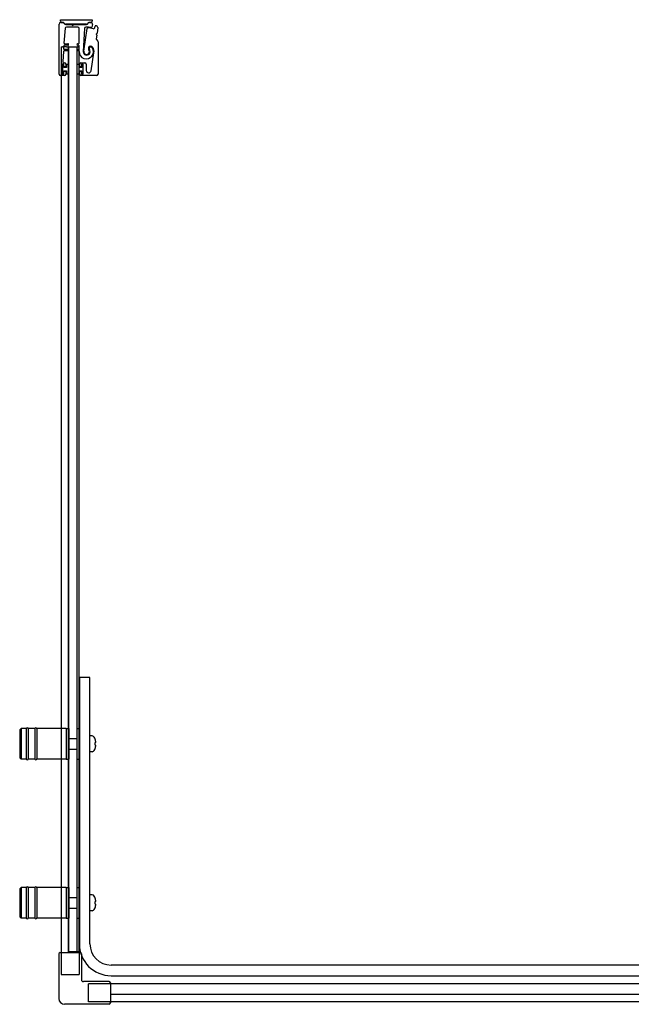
# Model space of a CAD drawing. Header units: millimetres. Extents: x 3698.08 to 3699.46, y 3609.2 to 3609.95.
# Tile 1 of 2: x 3698.08 to 3698.54, y 3609.2 to 3609.95. Entities that reach past the tile are written whole.
import ezdxf

# ---------------------------------------------------------------- set-up
doc = ezdxf.new("R2010")
doc.units = ezdxf.units.MM
doc.linetypes.add('HIDDEN', pattern=[9.525, 6.35, -3.175])
doc.layers.add('SANINDUSA', color=3, linetype='Continuous')

msp = doc.modelspace()

# ---------------------------------------------------------------- linework, layer by layer
at = {"layer": 'SANINDUSA'}
for p, q in [((3698.11139, 3609.94635), (3698.13533, 3609.94635)), ((3698.11139, 3609.94535), (3698.11139, 3609.94635)), ((3698.11165, 3609.94428), (3698.11312, 3609.94428)), ((3698.11312, 3609.94435), (3698.11239, 3609.94435)), ((3698.11382, 3609.94398), (3698.11472, 3609.94308)), ((3698.11498, 3609.94307), (3698.11407, 3609.94396)), ((3698.13239, 3609.94396), (3698.13148, 3609.94307)), ((3698.13172, 3609.94308), (3698.13264, 3609.94399)), ((3698.13433, 3609.94435), (3698.13334, 3609.94435)), ((3698.13334, 3609.94428), (3698.13334, 3609.94428)), ((3698.13334, 3609.94428), (3698.13434, 3609.94428)), ((3698.13533, 3609.94635), (3698.13533, 3609.94535)), ((3698.1104, 3609.90528), (3698.1104, 3609.94303)), ((3698.11485, 3609.93985), (3698.11406, 3609.92875)), ((3698.11543, 3609.94278), (3698.11964, 3609.94278)), ((3698.13102, 3609.94288), (3698.11544, 3609.94288)), ((3698.12453, 3609.94078), (3698.11584, 3609.94078)), ((3698.11982, 3609.94271), (3698.1203, 3609.94223)), ((3698.121, 3609.94223), (3698.12148, 3609.94271)), ((3698.12166, 3609.94278), (3698.13101, 3609.94278)), ((3698.12553, 3609.92872), (3698.12553, 3609.93978)), ((3698.1295, 3609.93975), (3698.12858, 3609.92236)), ((3698.1291, 3609.92253), (3698.13164, 3609.93976)), ((3698.13556, 3609.94277), (3698.13514, 3609.94079)), ((3698.13722, 3609.94023), (3698.1376, 3609.94147)), ((3698.13888, 3609.93594), (3698.13851, 3609.93566)), ((3698.1396, 3609.94045), (3698.139, 3609.93614)), ((3698.13879, 3609.93465), (3698.13839, 3609.9318)), ((3698.13846, 3609.93524), (3698.13873, 3609.93488)), ((3698.13853, 3609.93138), (3698.13943, 3609.93047)), ((3698.13973, 3609.92976), (3698.13973, 3609.90528)), ((3698.11187, 3609.92574), (3698.11187, 3609.24213)), ((3698.11187, 3609.92574), (3698.11287, 3609.92574)), ((3698.11607, 3609.92574), (3698.11287, 3609.92574)), ((3698.11361, 3609.92235), (3698.11307, 3609.91485)), ((3698.1139, 3609.92655), (3698.11376, 3609.92455)), ((3698.11695, 3609.92282), (3698.1141, 3609.92282)), ((3698.11426, 3609.92402), (3698.11695, 3609.92402)), ((3698.11695, 3609.92702), (3698.1144, 3609.92702)), ((3698.11456, 3609.92822), (3698.11695, 3609.92822)), ((3698.11607, 3609.92574), (3698.11707, 3609.92574)), ((3698.11737, 3609.92574), (3698.11707, 3609.92574)), ((3698.11737, 3609.92574), (3698.12393, 3609.92574)), ((3698.11737, 3609.24274), (3698.11737, 3609.92574)), ((3698.11765, 3609.24274), (3698.11765, 3609.92574)), ((3698.11765, 3609.92574), (3698.12365, 3609.92574)), ((3698.12365, 3609.92574), (3698.12365, 3609.24274)), ((3698.12427, 3609.92574), (3698.12393, 3609.92574)), ((3698.12393, 3609.24274), (3698.12393, 3609.92574)), ((3698.12427, 3609.92574), (3698.12476, 3609.92574)), ((3698.12435, 3609.92822), (3698.12503, 3609.92822)), ((3698.12503, 3609.92702), (3698.12435, 3609.92702)), ((3698.12435, 3609.92402), (3698.12503, 3609.92402)), ((3698.12503, 3609.92282), (3698.12435, 3609.92282)), ((3698.12512, 3609.92574), (3698.12476, 3609.92574)), ((3698.12512, 3609.92574), (3698.12542, 3609.92574)), ((3698.12542, 3609.24213), (3698.12542, 3609.92574)), ((3698.12553, 3609.92452), (3698.12553, 3609.92652)), ((3698.13454, 3609.90782), (3698.13667, 3609.92128)), ((3698.11407, 3609.91378), (3698.1144, 3609.91378)), ((3698.1269, 3609.91378), (3698.1299, 3609.91378)), ((3698.1127, 3609.91248), (3698.1127, 3609.90558)), ((3698.11385, 3609.91253), (3698.11285, 3609.91253)), ((3698.11285, 3609.91253), (3698.11285, 3609.90553)), ((3698.1137, 3609.91278), (3698.113, 3609.91278)), ((3698.11385, 3609.91028), (3698.11385, 3609.91253)), ((3698.11585, 3609.91028), (3698.11385, 3609.91028)), ((3698.11385, 3609.90778), (3698.11585, 3609.90778)), ((3698.11385, 3609.90553), (3698.11385, 3609.90778)), ((3698.114, 3609.91098), (3698.114, 3609.91248)), ((3698.114, 3609.90558), (3698.114, 3609.90708)), ((3698.1151, 3609.91068), (3698.1143, 3609.91068)), ((3698.1143, 3609.90738), (3698.1151, 3609.90738)), ((3698.1154, 3609.91278), (3698.1154, 3609.91098)), ((3698.1154, 3609.90708), (3698.1154, 3609.90528)), ((3698.11765, 3609.91253), (3698.11585, 3609.91253)), ((3698.11585, 3609.91253), (3698.11585, 3609.91028)), ((3698.11585, 3609.90778), (3698.11585, 3609.90553)), ((3698.11765, 3609.90553), (3698.11765, 3609.91253)), ((3698.12365, 3609.91253), (3698.12365, 3609.90553)), ((3698.12545, 3609.91253), (3698.12365, 3609.91253)), ((3698.12545, 3609.91028), (3698.12545, 3609.91253)), ((3698.12745, 3609.91028), (3698.12545, 3609.91028)), ((3698.12545, 3609.90553), (3698.12545, 3609.90778)), ((3698.12545, 3609.90778), (3698.12745, 3609.90778)), ((3698.1259, 3609.91098), (3698.1259, 3609.91278)), ((3698.1259, 3609.90528), (3698.1259, 3609.90708)), ((3698.127, 3609.91068), (3698.1262, 3609.91068)), ((3698.1262, 3609.90738), (3698.127, 3609.90738)), ((3698.1273, 3609.91248), (3698.1273, 3609.91098)), ((3698.1273, 3609.90708), (3698.1273, 3609.90558)), ((3698.12845, 3609.91253), (3698.12745, 3609.91253)), ((3698.12745, 3609.91253), (3698.12745, 3609.91028)), ((3698.12745, 3609.90778), (3698.12745, 3609.90553)), ((3698.1283, 3609.91278), (3698.1276, 3609.91278)), ((3698.12845, 3609.90553), (3698.12845, 3609.91253)), ((3698.1286, 3609.90558), (3698.1286, 3609.91248)), ((3698.1309, 3609.91278), (3698.1309, 3609.90811)), ((3698.1144, 3609.90428), (3698.1114, 3609.90428)), ((3698.11285, 3609.90553), (3698.11385, 3609.90553)), ((3698.113, 3609.90528), (3698.1137, 3609.90528)), ((3698.11585, 3609.90553), (3698.11765, 3609.90553)), ((3698.12365, 3609.90553), (3698.12545, 3609.90553)), ((3698.13873, 3609.90428), (3698.1269, 3609.90428)), ((3698.12745, 3609.90553), (3698.12845, 3609.90553)), ((3698.1276, 3609.90528), (3698.1283, 3609.90528)), ((3698.12565, 3609.44974), (3698.12565, 3609.24874)), ((3698.13365, 3609.44974), (3698.12565, 3609.44974)), ((3698.13365, 3609.24874), (3698.13365, 3609.44974)), ((3698.08065, 3609.41024), (3698.08165, 3609.41124)), ((3698.08065, 3609.41024), (3698.08065, 3609.38924)), ((3698.08165, 3609.41124), (3698.08165, 3609.38824)), ((3698.08565, 3609.41124), (3698.08165, 3609.41124)), ((3698.08565, 3609.41124), (3698.08565, 3609.38824)), ((3698.08715, 3609.41124), (3698.08715, 3609.38824)), ((3698.09215, 3609.41124), (3698.08715, 3609.41124)), ((3698.09215, 3609.41124), (3698.09215, 3609.38824)), ((3698.09365, 3609.41124), (3698.09365, 3609.38824)), ((3698.11565, 3609.41124), (3698.09365, 3609.41124)), ((3698.11565, 3609.41124), (3698.11565, 3609.38824)), ((3698.11565, 3609.41124), (3698.11565, 3609.38824)), ((3698.11565, 3609.41124), (3698.11765, 3609.41124)), ((3698.11765, 3609.41124), (3698.11765, 3609.38824)), ((3698.12365, 3609.41124), (3698.12365, 3609.38824)), ((3698.12365, 3609.41124), (3698.12565, 3609.41124)), ((3698.11795, 3609.40374), (3698.12365, 3609.40374)), ((3698.13528, 3609.40569), (3698.13365, 3609.40574)), ((3698.13763, 3609.40319), (3698.13759, 3609.40316)), ((3698.13815, 3609.40074), (3698.13759, 3609.40074)), ((3698.11795, 3609.39574), (3698.12365, 3609.39574)), ((3698.13528, 3609.3938), (3698.13365, 3609.39374)), ((3698.13759, 3609.39874), (3698.13815, 3609.39874)), ((3698.13759, 3609.39633), (3698.13763, 3609.39629)), ((3698.08065, 3609.38924), (3698.08165, 3609.38824)), ((3698.08565, 3609.38824), (3698.08165, 3609.38824)), ((3698.09215, 3609.38824), (3698.08715, 3609.38824)), ((3698.11565, 3609.38824), (3698.09365, 3609.38824)), ((3698.11565, 3609.38824), (3698.11765, 3609.38824)), ((3698.12365, 3609.38824), (3698.12565, 3609.38824)), ((3698.08065, 3609.29024), (3698.08165, 3609.29124)), ((3698.08065, 3609.29024), (3698.08065, 3609.26924)), ((3698.08165, 3609.29124), (3698.08165, 3609.26824)), ((3698.08565, 3609.29124), (3698.08165, 3609.29124)), ((3698.08565, 3609.29124), (3698.08565, 3609.26824)), ((3698.08715, 3609.29124), (3698.08715, 3609.26824)), ((3698.09215, 3609.29124), (3698.08715, 3609.29124)), ((3698.09215, 3609.29124), (3698.09215, 3609.26824)), ((3698.09365, 3609.29124), (3698.09365, 3609.26824)), ((3698.11565, 3609.29124), (3698.09365, 3609.29124)), ((3698.11565, 3609.29124), (3698.11565, 3609.26824)), ((3698.11565, 3609.29124), (3698.11565, 3609.26824)), ((3698.11565, 3609.29124), (3698.11765, 3609.29124)), ((3698.11765, 3609.29124), (3698.11765, 3609.26824)), ((3698.12365, 3609.29124), (3698.12365, 3609.26824)), ((3698.12365, 3609.29124), (3698.12565, 3609.29124)), ((3698.11795, 3609.28374), (3698.12365, 3609.28374)), ((3698.13528, 3609.28569), (3698.13365, 3609.28574)), ((3698.13763, 3609.28319), (3698.13759, 3609.28316)), ((3698.11795, 3609.27574), (3698.12365, 3609.27574)), ((3698.13815, 3609.28074), (3698.13759, 3609.28074)), ((3698.13759, 3609.27874), (3698.13815, 3609.27874)), ((3698.13759, 3609.27633), (3698.13763, 3609.27629)), ((3698.08065, 3609.26924), (3698.08165, 3609.26824)), ((3698.08565, 3609.26824), (3698.08165, 3609.26824)), ((3698.09215, 3609.26824), (3698.08715, 3609.26824)), ((3698.11565, 3609.26824), (3698.09365, 3609.26824)), ((3698.11565, 3609.26824), (3698.11765, 3609.26824)), ((3698.12365, 3609.26824), (3698.12565, 3609.26824)), ((3698.13528, 3609.2738), (3698.13365, 3609.27374)), ((3698.11007, 3609.24113), (3698.11007, 3609.20763)), ((3698.11107, 3609.24213), (3698.12622, 3609.24213)), ((3698.12542, 3609.24274), (3698.11737, 3609.24274)), ((3698.11738, 3609.24213), (3698.11738, 3609.24274)), ((3698.12365, 3609.24274), (3698.11765, 3609.24274)), ((3698.12722, 3609.24113), (3698.12722, 3609.22178)), ((3699.41861, 3609.23274), (3698.14965, 3609.23274)), ((3698.14965, 3609.22474), (3699.41861, 3609.22474)), ((3698.14807, 3609.22028), (3698.12872, 3609.22028)), ((3698.14907, 3609.21928), (3698.14907, 3609.20413)), ((3698.64253, 3609.21849), (3698.14907, 3609.21849)), ((3698.64253, 3609.21044), (3698.14907, 3609.21044)), ((3698.14807, 3609.20313), (3698.11457, 3609.20313)), ((3699.46239, 3609.20494), (3698.14907, 3609.20494))]:
    msp.add_line(p, q, dxfattribs=at)
at = {"layer": 'SANINDUSA', "linetype": 'HIDDEN', "ltscale": 10}
for p, q in [((3698.11187, 3609.24213), (3698.11187, 3609.22574)), ((3698.12542, 3609.24213), (3698.12542, 3609.22574)), ((3698.11187, 3609.22574), (3698.12542, 3609.22574)), ((3698.14907, 3609.21849), (3698.13268, 3609.21849)), ((3698.13268, 3609.20494), (3698.13268, 3609.21849)), ((3698.14907, 3609.20494), (3698.13268, 3609.20494))]:
    msp.add_line(p, q, dxfattribs=at)
at = {"layer": 'SANINDUSA'}
for centre, radius, start, end in [((3698.11165, 3609.94303), 0.00125, 90, 180), ((3698.11239, 3609.94535), 0.001, 180, 270), ((3698.11312, 3609.943), 0.00135, 45.4448, 90), ((3698.11311, 3609.94328), 0.001, 44.9107, 89.4659), ((3698.13334, 3609.943), 0.00135, 90, 135), ((3698.13334, 3609.94328), 0.001, 90, 135), ((3698.13433, 3609.94535), 0.001, 270, 0), ((3698.13434, 3609.94303), 0.00125, 347.95912, 90), ((3698.11543, 3609.94378), 0.001, 224.9107, 270), ((3698.11584, 3609.93978), 0.001, 90, 175.94302), ((3698.11544, 3609.94353), 0.00065, 225.4448, 270), ((3698.11964, 3609.94253), 0.00025, 45, 90), ((3698.12065, 3609.94258), 0.0005, 225, 315), ((3698.12166, 3609.94253), 0.00025, 90, 135), ((3698.12453, 3609.93978), 0.001, 0, 90), ((3698.13049, 3609.9397), 0.001, 92.24985, 177), ((3698.13118, 3609.92223), 0.01849, 79.46815, 92.24985), ((3698.13101, 3609.94378), 0.001, 270, 315), ((3698.13102, 3609.94353), 0.00065, 270, 314.38239), ((3698.13213, 3609.93969), 0.0005, 86.87429, 171.62444), ((3698.13118, 3609.92223), 0.01799, 74.46815, 86.87429), ((3698.13465, 3609.94089), 0.0005, 259.46815, 347.95912), ((3698.13626, 3609.94052), 0.001, 254.46815, 342.95912), ((3698.13808, 3609.94132), 0.0005, 70.1363, 162.95912), ((3698.13118, 3609.92223), 0.02081, 67.95837, 70.1363), ((3698.1387, 3609.93618), 0.0003, 307, 352), ((3698.13861, 3609.94058), 0.001, 352, 67.95837), ((3698.11456, 3609.92872), 0.0005, 175.94302, 270), ((3698.12503, 3609.92872), 0.0005, 270, 0), ((3698.13888, 3609.93173), 0.0005, 172, 225), ((3698.1387, 3609.93542), 0.0003, 127, 217), ((3698.13849, 3609.9347), 0.0003, 352, 37), ((3698.13873, 3609.92976), 0.001, 0, 45), ((3698.1141, 3609.92232), 0.0005, 90, 175.94302), ((3698.11426, 3609.92452), 0.0005, 175.94302, 270), ((3698.1144, 3609.92652), 0.0005, 90, 175.94302), ((3698.11695, 3609.92762), 0.0006, 270, 90), ((3698.11695, 3609.92342), 0.0006, 270, 90), ((3698.12435, 3609.92762), 0.0006, 90, 270), ((3698.12435, 3609.92342), 0.0006, 90, 270), ((3698.12503, 3609.92652), 0.0005, 0, 90), ((3698.12503, 3609.92452), 0.0005, 270, 0), ((3698.12503, 3609.92232), 0.0005, 358.37906, 90), ((3698.13091, 3609.92215), 0.00537, 178.37906, 34.62628), ((3698.13118, 3609.92223), 0.0026, 177, 36.02172), ((3698.13118, 3609.92223), 0.0021, 171.62444, 37.81512), ((3698.13423, 3609.9246), 0.00177, 34.46929, 217.81512), ((3698.1343, 3609.92449), 0.00125, 34.62628, 216.02172), ((3698.13076, 3609.92221), 0.00598, 351.00614, 34.46929), ((3698.11407, 3609.91478), 0.001, 175.94302, 270), ((3698.1144, 3609.91278), 0.001, 0, 90), ((3698.1269, 3609.91278), 0.001, 90, 180), ((3698.1299, 3609.91278), 0.001, 0, 90), ((3698.113, 3609.91248), 0.0003, 90, 180), ((3698.1137, 3609.91248), 0.0003, 0, 90), ((3698.1143, 3609.91098), 0.0003, 180, 270), ((3698.1143, 3609.90708), 0.0003, 90, 180), ((3698.1151, 3609.91098), 0.0003, 270, 0), ((3698.1151, 3609.90708), 0.0003, 0, 90), ((3698.1262, 3609.91098), 0.0003, 180, 270), ((3698.1262, 3609.90708), 0.0003, 90, 180), ((3698.127, 3609.91098), 0.0003, 270, 0), ((3698.127, 3609.90708), 0.0003, 0, 90), ((3698.1276, 3609.91248), 0.0003, 90, 180), ((3698.1283, 3609.91248), 0.0003, 0, 90), ((3698.13273, 3609.90811), 0.00183, 180, 351.00614), ((3698.1114, 3609.90528), 0.001, 180, 270), ((3698.113, 3609.90558), 0.0003, 180, 270), ((3698.1137, 3609.90558), 0.0003, 270, 0), ((3698.1144, 3609.90528), 0.001, 270, 0), ((3698.1269, 3609.90528), 0.001, 180, 270), ((3698.1276, 3609.90558), 0.0003, 180, 270), ((3698.1283, 3609.90558), 0.0003, 270, 0), ((3698.13873, 3609.90528), 0.001, 270, 0), ((3698.0864, 3609.41099), 0.00075, 0, 180), ((3698.0929, 3609.41099), 0.00075, 0, 180), ((3698.11795, 3609.40344), 0.0003, 90, 180), ((3698.13521, 3609.40369), 0.002, 29.54044, 88), ((3698.12825, 3609.39974), 0.01, 20.1818, 29.54044), ((3698.12825, 3609.39974), 0.00995, 5.76818, 20.08396), ((3698.11795, 3609.39604), 0.0003, 180, 270), ((3698.13521, 3609.3958), 0.002, 272, 330.45956), ((3698.12825, 3609.39974), 0.01, 330.45956, 339.8182), ((3698.12825, 3609.39974), 0.00995, 339.91604, 354.23182), ((3698.0864, 3609.38849), 0.00075, 180, 0), ((3698.0929, 3609.38849), 0.00075, 180, 0), ((3698.0864, 3609.29099), 0.00075, 0, 180), ((3698.0929, 3609.29099), 0.00075, 0, 180), ((3698.11795, 3609.28344), 0.0003, 90, 180), ((3698.13521, 3609.28369), 0.002, 29.54044, 88), ((3698.12825, 3609.27974), 0.01, 20.1818, 29.54044), ((3698.12825, 3609.27974), 0.00995, 5.76818, 20.08396), ((3698.11795, 3609.27604), 0.0003, 180, 270), ((3698.13521, 3609.2758), 0.002, 272, 330.45956), ((3698.12825, 3609.27974), 0.01, 330.45956, 339.8182), ((3698.12825, 3609.27974), 0.00995, 339.91604, 354.23182), ((3698.0864, 3609.26849), 0.00075, 180, 0), ((3698.0929, 3609.26849), 0.00075, 180, 0), ((3698.14965, 3609.24874), 0.024, 180, 270), ((3698.14965, 3609.24874), 0.016, 180, 270), ((3698.11107, 3609.24113), 0.001, 90, 180), ((3698.12622, 3609.24113), 0.001, 0, 90), ((3698.12872, 3609.22178), 0.0015, 180, 270), ((3698.14807, 3609.21928), 0.001, 0, 90), ((3698.11457, 3609.20763), 0.0045, 180, 270), ((3698.14807, 3609.20413), 0.001, 270, 0)]:
    msp.add_arc(centre, radius, start, end, dxfattribs=at)
for centre in [(3698.13026, 3609.39974), (3698.13026, 3609.27974)]:
    msp.add_ellipse(centre, major_axis=(0, -0.00947), ratio=0.778226, start_param=1.465014, end_param=1.676579, dxfattribs=at)

doc.saveas('drawing.dxf')
